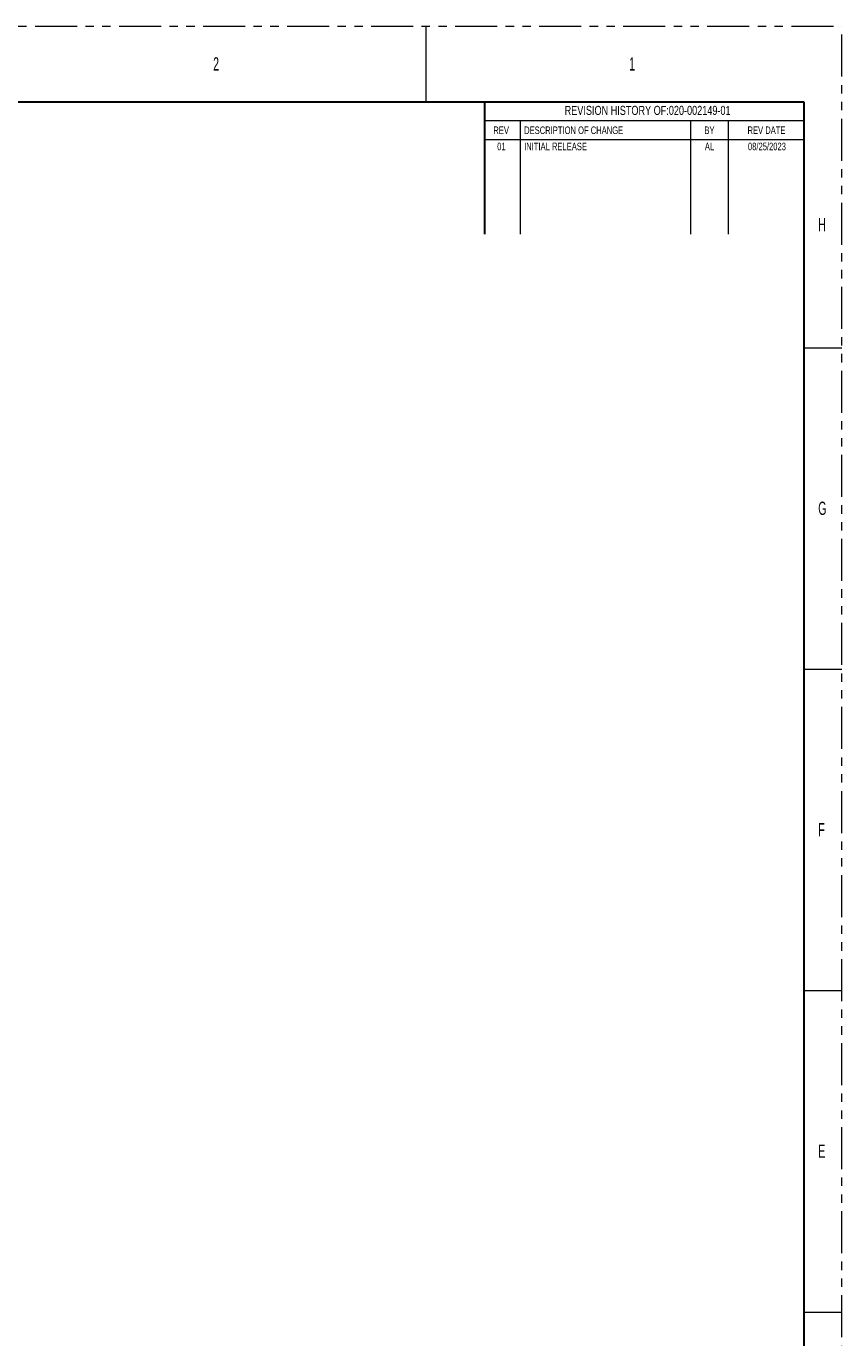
# Model space of a CAD drawing. Header units: millimetres. Extents: x 311 to 814, y 82 to 470.
# Tile 46 of 46: x 690 to 814, y 272 to 470. Entities that reach past the tile are written whole.
import ezdxf

# ---------------------------------------------------------------- set-up
doc = ezdxf.new("R2010")
doc.units = ezdxf.units.MM
doc.linetypes.add('PHANTOM', pattern=[12.7, 6.35, -1.27, 1.27, -1.27, 1.27, -1.27])
doc.styles.add('SLDTEXTSTYLE3', font='TXT', dxfattribs={"width": 0.6})
doc.styles.add('SLDTEXTSTYLE4', font='TXT', dxfattribs={"width": 0.75})

msp = doc.modelspace()

# ---------------------------------------------------------------- linework, layer by layer
at = {"color": 7, "linetype": 'PHANTOM', "lineweight": 0}
for p in [(310.6419, 470.4309), (813.5619, 81.8109)]:
    msp.add_line(p, (813.5619, 470.4309), dxfattribs=at)
at = {"color": 7, "linetype": 'Continuous', "lineweight": 0}
for p, q in [((750.6969, 470.4309), (750.6969, 459.0009)), ((807.8469, 459.0009), (759.5529, 459.0009)), ((807.8469, 459.0009), (807.8469, 438.9984)), ((759.5529, 456.1434), (759.5529, 438.9984)), ((807.8469, 456.1434), (759.5529, 456.1434)), ((764.9844, 456.1434), (764.9844, 438.9984)), ((790.7019, 456.1434), (790.7019, 438.9984)), ((796.4169, 456.1434), (796.4169, 438.9984)), ((807.8469, 453.2859), (759.5529, 453.2859)), ((807.8469, 421.8534), (813.5619, 421.8534)), ((807.8469, 373.2759), (813.5619, 373.2759)), ((807.8469, 324.6984), (813.5619, 324.6984)), ((807.8469, 276.1209), (813.5619, 276.1209))]:
    msp.add_line(p, q, dxfattribs=at)
at = {"color": 7, "linetype": 'Continuous', "lineweight": 30}
for p, q in [((316.3569, 459.0009), (807.8469, 459.0009)), ((759.5529, 459.0009), (759.5529, 438.9984)), ((807.8469, 459.0009), (807.8469, 93.2409))]:
    msp.add_line(p, q, dxfattribs=at)

# ---------------------------------------------------------------- texts
at = {"color": 7, "linetype": 'Continuous', "lineweight": 0}
for s, insert, char_height, attachment_point, style in [('2', (718.5643, 465.7386), 2.0002, 1, 'SLDTEXTSTYLE3'), ('1', (781.4293, 465.7386), 2.0002, 1, 'SLDTEXTSTYLE3'), ('{REVISION HISTORY OF:020-002149-01}', (784.2201, 458.3993), 1.3716, 2, 'SLDTEXTSTYLE4'), ('REV', (762.0845, 455.2824), 1.143, 2, 'SLDTEXTSTYLE4'), ('DESCRIPTION OF CHANGE', (765.5596, 455.2824), 1.143, 1, 'SLDTEXTSTYLE4'), ('BY', (793.5696, 455.286), 1.143, 2, 'SLDTEXTSTYLE4'), ('REV DATE', (802.186, 455.2904), 1.143, 2, 'SLDTEXTSTYLE4'), ('01', (762.1229, 452.8355), 1.143, 2, 'SLDTEXTSTYLE4'), ('INITIAL RELEASE', (765.5596, 452.8355), 1.143, 1, 'SLDTEXTSTYLE4'), ('{AL}', (793.5728, 452.8355), 1.143, 2, 'SLDTEXTSTYLE4'), ('{08/25/2023}', (802.2525, 452.8355), 1.143, 2, 'SLDTEXTSTYLE4'), ('H', (810.0043, 441.4499), 2.0002, 1, 'SLDTEXTSTYLE3'), ('G', (810.0043, 398.5874), 2.0002, 1, 'SLDTEXTSTYLE3'), ('F', (810.0043, 350.0099), 2.0002, 1, 'SLDTEXTSTYLE3'), ('E', (810.0043, 301.4324), 2.0002, 1, 'SLDTEXTSTYLE3')]:
    msp.add_mtext(s, dxfattribs=dict(at, insert=insert, char_height=char_height, attachment_point=attachment_point, style=style))

doc.saveas('drawing.dxf')
